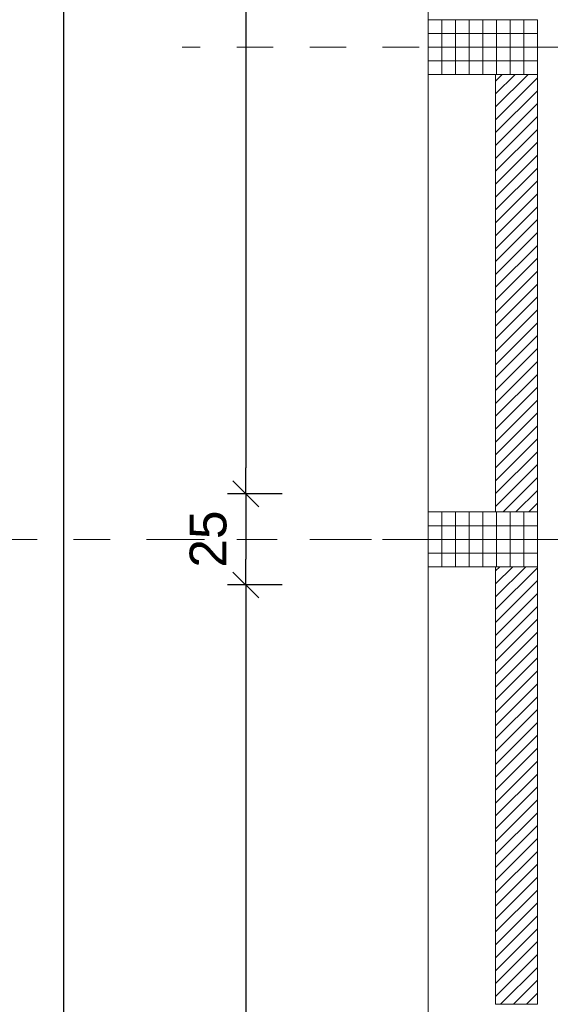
# Model space of a CAD drawing. Header units: metres. Extents: x -45.2 to 14.3, y -31.8 to 10.2.
# Tile 47 of 148: x -40.9 to -39.5, y -6.7 to -4. Entities that reach past the tile are written whole.
import ezdxf

# ---------------------------------------------------------------- set-up
doc = ezdxf.new("R2010")
doc.units = ezdxf.units.M
doc.header["$LTSCALE"] = 0.05
doc.linetypes.add('Achsen 01', pattern=[5.291531, 3.175, -1.058062, 0.352704, -0.705764])
doc.linetypes.add('Raster 01', pattern=[2, 1, -1])
doc.layers.get('0').update_dxf_attribs({"lineweight": 25})
for name, color, linetype, lineweight, true_color in [('014_Fassadenarbeiten-000 Aufsicht Betonfertigteile', 7, 'Continuous', 9, 0xc0c0c0), ('AV1-Achsen', 1, 'Achsen 01', 18, 0xff0000), ('AV1-Raster', 7, 'Raster 01', 9, 0xa6a6a6)]:
    doc.layers.add(name, color=color, linetype=linetype, lineweight=lineweight, true_color=true_color)
for name, color, linetype, lineweight in [('014_Fassadenarbeiten-330 Betonfertigteile vertikal', 7, 'Continuous', 9), ('014_Fassadenarbeiten-330 Filtermauerwerk 11.5cm', 7, 'Continuous', 9), ('Bemaßung-Bemaßung', 7, 'Continuous', 9)]:
    doc.layers.add(name, color=color, linetype=linetype, lineweight=lineweight)
doc.styles.add('Arial', font='arial.ttf')

msp = doc.modelspace()

# ---------------------------------------------------------------- linework, layer by layer
at = {"color": 0, "linetype": 'ByBlock', "lineweight": -2}
for p, q in [((-40.325, -5.275), (-40.325, -5.2043)), ((-40.325, -5.275), (-40.325, -5.3457)), ((-40.325, -5.525), (-40.325, -5.4543)), ((-40.325, -5.525), (-40.325, -5.5957))]:
    msp.add_line(p, q, dxfattribs=at)
at = {"color": 0, "linetype": 'Continuous', "lineweight": 15}
for p, q in [((-40.3604, -5.2396), (-40.2896, -5.3104)), ((-40.2896, -5.3104), (-40.3604, -5.2396)), ((-40.3604, -5.4896), (-40.2896, -5.5604)), ((-40.2896, -5.5604), (-40.3604, -5.4896))]:
    msp.add_line(p, q, dxfattribs=at)
at = {"layer": '014_Fassadenarbeiten-000 Aufsicht Betonfertigteile'}
msp.add_lwpolyline([(-39.455, 0.305), (-39.455, -21.905), (-39.825, -22.275), (-39.825, 0.675)], close=True, dxfattribs=at)
at = {"layer": '014_Fassadenarbeiten-330 Betonfertigteile vertikal', "color": 8, "linetype": 'Continuous', "lineweight": 9, "true_color": 0x808080}
for p, q in [((-39.7875, -3.975), (-39.7875, -4.125)), ((-39.75, -3.975), (-39.75, -4.125)), ((-39.7125, -3.975), (-39.7125, -4.125)), ((-39.675, -3.975), (-39.675, -4.125)), ((-39.6375, -3.975), (-39.6375, -4.125)), ((-39.6, -3.975), (-39.6, -4.125)), ((-39.5625, -3.975), (-39.5625, -4.125)), ((-39.7875, -5.325), (-39.7875, -5.475)), ((-39.75, -5.325), (-39.75, -5.475)), ((-39.7125, -5.325), (-39.7125, -5.475)), ((-39.675, -5.325), (-39.675, -5.475)), ((-39.6375, -5.325), (-39.6375, -5.475)), ((-39.6, -5.325), (-39.6, -5.475)), ((-39.5625, -5.325), (-39.5625, -5.475))]:
    msp.add_line(p, q, dxfattribs=at)
at = {"layer": '014_Fassadenarbeiten-330 Betonfertigteile vertikal', "color": 8, "linetype": 'Continuous', "lineweight": 13, "true_color": 0x808080}
for p, q in [((-39.825, -4.0125), (-39.525, -4.0125)), ((-39.825, -4.05), (-39.525, -4.05)), ((-39.825, -4.0875), (-39.525, -4.0875)), ((-39.825, -5.3625), (-39.525, -5.3625)), ((-39.825, -5.4), (-39.525, -5.4)), ((-39.825, -5.4375), (-39.525, -5.4375))]:
    msp.add_line(p, q, dxfattribs=at)
at = {"layer": '014_Fassadenarbeiten-330 Betonfertigteile vertikal'}
for points in [[(-39.525, -4.125), (-39.525, -3.975), (-39.825, -3.975), (-39.825, -4.125)], [(-39.525, -5.475), (-39.525, -5.325), (-39.825, -5.325), (-39.825, -5.475)]]:
    msp.add_lwpolyline(points, close=True, dxfattribs=at)
at = {"layer": '014_Fassadenarbeiten-330 Filtermauerwerk 11.5cm', "color": 8, "linetype": 'Continuous', "lineweight": 9, "true_color": 0x808080}
for p, q in [((-39.64, -4.1432), (-39.6218, -4.125)), ((-39.64, -4.1786), (-39.5864, -4.125)), ((-39.64, -4.214), (-39.551, -4.125)), ((-39.64, -4.2493), (-39.525, -4.1343)), ((-39.64, -4.2847), (-39.525, -4.1697)), ((-39.64, -4.32), (-39.525, -4.205)), ((-39.64, -4.3554), (-39.525, -4.2404)), ((-39.64, -4.3907), (-39.525, -4.2757)), ((-39.64, -4.4261), (-39.525, -4.3111)), ((-39.64, -4.4614), (-39.525, -4.3464)), ((-39.64, -4.4968), (-39.525, -4.3818)), ((-39.64, -4.5321), (-39.525, -4.4171)), ((-39.64, -4.5675), (-39.525, -4.4525)), ((-39.64, -4.6029), (-39.525, -4.4879)), ((-39.64, -4.6382), (-39.525, -4.5232)), ((-39.64, -4.6736), (-39.525, -4.5586)), ((-39.64, -4.7089), (-39.525, -4.5939)), ((-39.64, -4.7443), (-39.525, -4.6293)), ((-39.64, -4.7796), (-39.525, -4.6646)), ((-39.64, -4.815), (-39.525, -4.7)), ((-39.64, -4.8503), (-39.525, -4.7353)), ((-39.64, -4.8857), (-39.525, -4.7707)), ((-39.64, -4.9211), (-39.525, -4.8061)), ((-39.64, -4.9564), (-39.525, -4.8414)), ((-39.64, -4.9918), (-39.525, -4.8768)), ((-39.64, -5.0271), (-39.525, -4.9121)), ((-39.64, -5.0625), (-39.525, -4.9475)), ((-39.64, -5.0978), (-39.525, -4.9828)), ((-39.64, -5.1332), (-39.525, -5.0182)), ((-39.64, -5.1685), (-39.525, -5.0535)), ((-39.64, -5.2039), (-39.525, -5.0889)), ((-39.64, -5.2393), (-39.525, -5.1243)), ((-39.64, -5.2746), (-39.525, -5.1596)), ((-39.64, -5.31), (-39.525, -5.195)), ((-39.6197, -5.325), (-39.525, -5.2303)), ((-39.5843, -5.325), (-39.525, -5.2657)), ((-39.549, -5.325), (-39.525, -5.301)), ((-39.64, -5.4867), (-39.6283, -5.475)), ((-39.64, -5.5221), (-39.5929, -5.475)), ((-39.64, -5.5575), (-39.5575, -5.475)), ((-39.64, -5.5928), (-39.525, -5.4778)), ((-39.64, -5.6282), (-39.525, -5.5132)), ((-39.64, -5.6635), (-39.525, -5.5485)), ((-39.64, -5.6989), (-39.525, -5.5839)), ((-39.64, -5.7342), (-39.525, -5.6192)), ((-39.64, -5.7696), (-39.525, -5.6546)), ((-39.64, -5.8049), (-39.525, -5.6899)), ((-39.64, -5.8403), (-39.525, -5.7253)), ((-39.64, -5.8757), (-39.525, -5.7607)), ((-39.64, -5.911), (-39.525, -5.796)), ((-39.64, -5.9464), (-39.525, -5.8314)), ((-39.64, -5.9817), (-39.525, -5.8667)), ((-39.64, -6.0171), (-39.525, -5.9021)), ((-39.64, -6.0524), (-39.525, -5.9374)), ((-39.64, -6.0878), (-39.525, -5.9728)), ((-39.64, -6.1231), (-39.525, -6.0081)), ((-39.64, -6.1585), (-39.525, -6.0435)), ((-39.64, -6.1938), (-39.525, -6.0788)), ((-39.64, -6.2292), (-39.525, -6.1142)), ((-39.64, -6.2646), (-39.525, -6.1496)), ((-39.64, -6.2999), (-39.525, -6.1849)), ((-39.64, -6.3353), (-39.525, -6.2203)), ((-39.64, -6.3706), (-39.525, -6.2556)), ((-39.64, -6.406), (-39.525, -6.291)), ((-39.64, -6.4413), (-39.525, -6.3263)), ((-39.64, -6.4767), (-39.525, -6.3617)), ((-39.64, -6.512), (-39.525, -6.397)), ((-39.64, -6.5474), (-39.525, -6.4324)), ((-39.64, -6.5828), (-39.525, -6.4678)), ((-39.64, -6.6181), (-39.525, -6.5031)), ((-39.64, -6.6535), (-39.525, -6.5385)), ((-39.6262, -6.675), (-39.525, -6.5738)), ((-39.5908, -6.675), (-39.525, -6.6092)), ((-39.5555, -6.675), (-39.525, -6.6445))]:
    msp.add_line(p, q, dxfattribs=at)
at = {"layer": '014_Fassadenarbeiten-330 Filtermauerwerk 11.5cm'}
for points in [[(-39.64, -4.125), (-39.525, -4.125), (-39.525, -5.325), (-39.64, -5.325)], [(-39.64, -5.475), (-39.525, -5.475), (-39.525, -6.675), (-39.64, -6.675)]]:
    msp.add_lwpolyline(points, close=True, dxfattribs=at)
at = {"layer": 'AV1-Achsen'}
msp.add_line((-43.35, -5.4), (4.2, -5.4), dxfattribs=at)
at = {"layer": 'AV1-Raster'}
for p, q in [((1.35, -4.05), (-40.5, -4.05)), ((1.35, -5.4), (-40.5, -5.4))]:
    msp.add_line(p, q, dxfattribs=at)
at = {"layer": 'Bemaßung-Bemaßung', "color": 0, "lineweight": -2}
msp.add_line((-40.825, 0.0543), (-40.825, -21.6543), dxfattribs=at)
at = {"layer": 'Bemaßung-Bemaßung', "color": 0, "linetype": 'Continuous', "lineweight": -2}
for p, q in [((-40.325, -0.1957), (-40.325, -5.2043)), ((-40.225, -5.275), (-40.375, -5.275)), ((-40.225, -5.275), (-40.375, -5.275)), ((-40.325, -5.3457), (-40.325, -5.4543)), ((-40.225, -5.525), (-40.375, -5.525)), ((-40.225, -5.525), (-40.375, -5.525)), ((-40.325, -5.5957), (-40.325, -16.0043))]:
    msp.add_line(p, q, dxfattribs=at)
at = {"layer": 'Defpoints', "color": 0, "lineweight": 0}
for p, q in [((-39.825, -4.125), (-39.825, -4.125)), ((-39.825, -4.125), (-39.825, -4.125)), ((-40.325, -5.275), (-40.325, -5.275)), ((-39.825, -5.325), (-39.825, -5.325)), ((-39.825, -5.325), (-39.825, -5.325)), ((-39.825, -5.475), (-39.825, -5.475)), ((-39.825, -5.475), (-39.825, -5.475)), ((-40.325, -5.525), (-40.325, -5.525)), ((-39.825, -6.675), (-39.825, -6.675)), ((-39.825, -6.675), (-39.825, -6.675))]:
    msp.add_line(p, q, dxfattribs=at)

# ---------------------------------------------------------------- texts
at = {"layer": 'Bemaßung-Bemaßung', "color": 0, "insert": (-40.3769, -5.4776), "char_height": 0.10087, "attachment_point": 7, "rotation": 90, "style": 'Arial'}
msp.add_mtext('25', dxfattribs=at)

doc.saveas('drawing.dxf')
